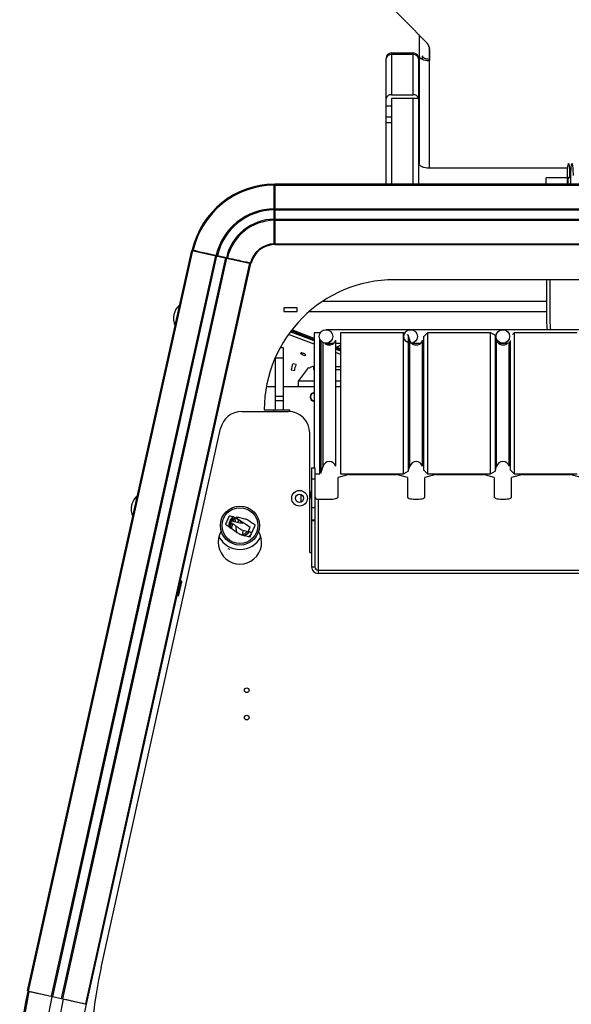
# Model space of a CAD drawing. Extents: x -3139 to 1389, y -669 to 4607.
# Tile 3 of 14: x -3137 to -2814, y 37 to 613. Entities that reach past the tile are written whole.
import ezdxf

# ---------------------------------------------------------------- set-up
doc = ezdxf.new("R2010")
doc.units = 0
doc.layers.get('0').update_dxf_attribs({"linetype": 'CONTINUOUS'})

# ---------------------------------------------------------------- blocks, each defined once
blk = doc.blocks.new('M9_-_FRONT')
for p, q in [((-5.748, 23.588), (-7.205, 25.079)), ((-5.934, 23.778), (-5.934, 20.818)), ((-5.697, 23.506), (-5.697, 20.707)), ((-5.688, 23.187), (-5.688, 23.444)), ((-6.694, 20.338), (-6.694, 23.238)), ((-6.569, 23.363), (-6.569, 22.399)), ((-6.569, 23.363), (-6.069, 23.363)), ((-6.069, 23.326), (-6.569, 23.326)), ((-6.069, 22.399), (-6.069, 23.363)), ((-5.944, 23.238), (-5.944, 20.338)), ((-5.856, 23.215), (-5.856, 23.298)), ((-5.697, 23.223), (-5.688, 23.223)), ((-5.697, 23.187), (-5.688, 23.187)), ((-6.569, 22.399), (-6.069, 22.399)), ((-5.944, 22.311), (-6.569, 22.311)), ((-6.569, 22.311), (-6.569, 20.338)), ((-6.069, 20.338), (-6.069, 22.311)), ((-5.954, 22.345), (-5.954, 22.311)), ((-6.694, 22.149), (-6.569, 22.149)), ((-6.694, 21.89), (-6.569, 21.89)), ((-6.694, 21.76), (-6.569, 21.76)), ((-2.507, 20.707), (-5.697, 20.707)), ((-2.429, 20.707), (-2.469, 20.707)), ((-2.513, 20.488), (-3, 20.488)), ((-3, 20.338), (-3, 20.488)), ((-2.512, 20.338), (-2.513, 20.486)), ((-2.435, 20.488), (-2.49, 20.488)), ((-2.463, 20.537), (-2.462, 20.488)), ((-2.434, 20.338), (-2.435, 20.486)), ((-9.272, 20.315), (-9.272, 20.338)), ((-9.272, 20.33), (-9.272, 20.301)), ((9.26, 20.338), (-9.26, 20.338)), ((-9.26, 20.338), (-9.26, 18.948)), ((-9.26, 20.338), (9.26, 20.338)), ((-9.26, 20.315), (9.26, 20.315)), ((-9.272, 19.534), (-9.272, 19.746)), ((-9.26, 19.774), (9.26, 19.774)), ((-9.26, 19.746), (9.26, 19.746)), ((-9.26, 19.534), (9.26, 19.534)), ((-9.949, 19.296), (-9.946, 19.302)), ((-9.26, 19.507), (9.26, 19.507)), ((-9.985, 19.242), (-9.945, 19.274)), ((-9.26, 18.966), (9.26, 18.966)), ((-9.26, 18.948), (9.26, 18.948)), ((-9.26, 18.948), (9.26, 18.948)), ((-11.171, 18.814), (-14.955, 1.748)), ((-14.955, 1.748), (-11.171, 18.814)), ((-14.932, 1.743), (-11.149, 18.809)), ((-14.403, 1.626), (-10.62, 18.692)), ((-14.377, 1.62), (-10.594, 18.686)), ((-14.17, 1.574), (-10.386, 18.64)), ((-14.143, 1.568), (-10.36, 18.634)), ((-11.171, 18.814), (-9.814, 18.513)), ((-11.167, 18.815), (-11.168, 18.813)), ((-11.131, 18.807), (-11.167, 18.815)), ((-11.16, 18.813), (-11.16, 18.812)), ((-11.159, 18.823), (-11.136, 18.818)), ((-11.123, 18.815), (-11.151, 18.822)), ((-11.064, 18.787), (-11.06, 18.802)), ((-10.581, 18.695), (-10.374, 18.649)), ((-13.615, 1.451), (-9.831, 18.517)), ((-13.597, 1.447), (-9.814, 18.513)), ((6.5, 18.138), (-6.5, 18.138)), ((-2.996, 18.138), (-2.994, 17.191)), ((-2.918, 18.138), (-2.916, 17.191)), ((-9.052, 17.489), (-9.052, 17.408)), ((-8.742, 17.489), (-9.052, 17.489)), ((-8.742, 17.408), (-8.742, 17.489)), ((-8.146, 17.646), (-2.995, 17.646)), ((-9.052, 17.408), (-8.742, 17.408)), ((-9.048, 17.409), (-8.742, 17.409)), ((-8.459, 17.409), (-2.995, 17.409)), ((-8.352, 16.65), (-8.944, 16.877)), ((-8.352, 16.728), (-8.9, 16.937)), ((-8.352, 16.755), (-8.883, 16.959)), ((-8.352, 16.782), (-8.868, 16.98)), ((-8.218, 16.916), (-8.352, 16.916)), ((-8.352, 16.916), (-8.352, 13.792)), ((-8.218, 16.904), (-8.218, 16.916)), ((-6.126, 16.987), (-8.08, 16.987)), ((-6.29, 16.916), (-7.74, 16.916)), ((-7.74, 16.916), (-7.74, 13.666)), ((-6.265, 16.902), (-6.29, 16.916)), ((-6.29, 13.666), (-6.29, 16.916)), ((-6.182, 16.859), (-6.206, 16.871)), ((-6.146, 16.742), (-6.182, 16.859)), ((-6.182, 16.859), (-6.182, 16.702)), ((-0.396, 16.987), (-6.126, 16.987)), ((-5.74, 16.916), (-5.827, 16.829)), ((-5.827, 13.753), (-5.827, 16.829)), ((-4.29, 16.916), (-5.74, 16.916)), ((-5.74, 16.916), (-5.74, 13.666)), ((-4.182, 16.859), (-4.29, 16.916)), ((-4.29, 13.666), (-4.29, 16.916)), ((-4.146, 16.742), (-4.182, 16.859)), ((-4.182, 16.859), (-4.182, 13.723)), ((-3.74, 16.916), (-3.782, 16.874)), ((-2.29, 16.916), (-3.74, 16.916)), ((-3.74, 16.916), (-3.74, 13.666)), ((-9.132, 16.577), (-9.062, 16.577)), ((-9.062, 16.577), (-9.062, 15.138)), ((-8.218, 13.666), (-8.218, 16.758)), ((-8.194, 16.722), (-8.218, 16.731)), ((-8.194, 16.694), (-8.218, 16.704)), ((-8.194, 16.667), (-8.218, 16.676)), ((-8.194, 16.59), (-8.218, 16.599)), ((-8.194, 16.724), (-8.194, 13.684)), ((-8.146, 13.84), (-8.146, 16.689)), ((-8.08, 16.674), (-7.896, 16.674)), ((-7.972, 16.636), (-8.071, 16.674)), ((-7.854, 13.84), (-7.854, 16.742)), ((-7.854, 16.674), (-7.74, 16.674)), ((-7.74, 16.547), (-7.854, 16.591)), ((-6.182, 16.685), (-6.182, 13.723)), ((-6.146, 16.691), (-6.146, 16.742)), ((-6.146, 13.84), (-6.146, 16.676)), ((-6.126, 16.674), (-5.896, 16.674)), ((-5.854, 13.84), (-5.854, 16.742)), ((-5.854, 16.674), (-5.827, 16.674)), ((-4.146, 13.84), (-4.146, 16.742)), ((-4.104, 16.674), (-3.896, 16.674)), ((-3.854, 13.84), (-3.854, 16.704)), ((-3.854, 16.674), (-3.827, 16.674)), ((-3.827, 13.753), (-3.827, 16.738)), ((-8.663, 16.438), (-8.63, 16.43)), ((-8.569, 16.434), (-8.642, 16.452)), ((-8.556, 16.387), (-8.629, 16.406)), ((-7.74, 16.52), (-7.854, 16.564)), ((-7.74, 16.493), (-7.854, 16.537)), ((-7.74, 16.416), (-7.854, 16.46)), ((-9.25, 16.337), (-9.25, 15.138)), ((-9.062, 16.327), (-9.25, 16.327)), ((-8.766, 16.181), (-8.838, 16.199)), ((-8.441, 16.118), (-8.455, 16.098)), ((-8.363, 16.138), (-8.363, 16.073)), ((-8.363, 16.138), (-8.352, 16.138)), ((-8.218, 16.138), (-8.194, 16.138)), ((-7.854, 16.138), (-7.74, 16.138)), ((-5.854, 16.138), (-5.827, 16.138)), ((-3.854, 16.138), (-3.827, 16.138)), ((-8.879, 16.065), (-8.806, 16.047)), ((-8.491, 16.106), (-8.718, 15.798)), ((-8.455, 16.098), (-8.491, 16.106)), ((-8.363, 16.073), (-8.352, 16.073)), ((-8.218, 16.073), (-8.194, 16.073)), ((-7.854, 16.073), (-7.74, 16.073)), ((-5.854, 16.073), (-5.827, 16.073)), ((-3.854, 16.073), (-3.827, 16.073)), ((-9.452, 15.674), (-9.25, 15.674)), ((-9.062, 15.674), (-8.352, 15.674)), ((-8.718, 15.798), (-8.718, 15.674)), ((-8.352, 15.798), (-8.718, 15.798)), ((-8.194, 15.798), (-8.218, 15.798)), ((-8.218, 15.674), (-8.194, 15.674)), ((-7.74, 15.798), (-7.854, 15.798)), ((-7.854, 15.674), (-7.74, 15.674)), ((-5.827, 15.798), (-5.854, 15.798)), ((-5.854, 15.674), (-5.827, 15.674)), ((-3.827, 15.798), (-3.854, 15.798)), ((-3.854, 15.674), (-3.827, 15.674)), ((-9.062, 15.448), (-9.25, 15.448)), ((-9.062, 15.348), (-9.25, 15.348)), ((-8.352, 15.348), (-8.357, 15.349)), ((-10.019, 15.102), (-8.953, 15.102)), ((-9.5, 15.138), (-8.908, 15.138)), ((-9.283, 15.102), (-9.283, 15.138)), ((-8.908, 15.1), (-8.908, 15.138)), ((-13.261, 2.287), (-10.507, 14.71)), ((-8.453, 11.852), (-8.453, 14.602)), ((-8.412, 13.801), (-8.412, 11.524)), ((-8.334, 13.792), (-8.412, 13.792)), ((-8.334, 13.801), (-8.334, 11.524)), ((-8.334, 13.666), (-8.218, 13.666)), ((-8.194, 13.684), (-8.146, 13.84)), ((-7.55, 13.648), (-7.8, 13.583)), ((-7.74, 13.666), (-6.29, 13.666)), ((-7.55, 13.648), (-6.45, 13.648)), ((-6.2, 13.583), (-6.45, 13.648)), ((-6.29, 13.666), (-6.182, 13.723)), ((-6.182, 13.723), (-6.146, 13.84)), ((-5.827, 13.753), (-5.74, 13.666)), ((-5.55, 13.648), (-5.8, 13.583)), ((-5.74, 13.666), (-4.29, 13.666)), ((-5.55, 13.648), (-4.45, 13.648)), ((-4.2, 13.583), (-4.45, 13.648)), ((-4.29, 13.666), (-4.182, 13.723)), ((-4.182, 13.723), (-4.146, 13.84)), ((-3.827, 13.753), (-3.74, 13.666)), ((-3.55, 13.648), (-3.8, 13.583)), ((-3.74, 13.666), (-2.29, 13.666)), ((-3.55, 13.648), (-2.45, 13.648)), ((-2.2, 13.583), (-2.45, 13.648)), ((-8.412, 13.551), (-8.334, 13.551)), ((-7.8, 13.13), (-7.8, 13.583)), ((-6.2, 13.583), (-6.2, 13.13)), ((-5.8, 13.13), (-5.8, 13.583)), ((-4.2, 13.583), (-4.2, 13.13)), ((-3.8, 13.13), (-3.8, 13.583)), ((-8.658, 13.192), (-8.658, 13.012)), ((-8.256, 13.079), (-8.256, 11.373)), ((-8.256, 13.079), (-8, 13.079)), ((-8.412, 12.886), (-8.334, 12.886)), ((-10.185, 12.637), (-10.175, 12.564)), ((-10.161, 12.561), (-10.174, 12.653)), ((-8.412, 12.608), (-8.334, 12.608)), ((-8.334, 12.58), (-8.412, 12.58)), ((-10.275, 12.419), (-10.272, 12.434)), ((-10.268, 12.414), (-10.272, 12.434)), ((-10.298, 11.922), (-10.329, 11.936)), ((-8.453, 11.852), (-8.412, 11.852)), ((-8.412, 11.524), (-8.334, 11.524)), ((-8.256, 11.448), (8.256, 11.448)), ((-8.256, 11.373), (8.256, 11.373)), ((-11.433, 11.195), (-11.506, 10.863)), ((-11.429, 11.194), (-11.477, 10.988)), ((-11.476, 10.856), (-11.402, 11.188)), ((-11.473, 10.866), (-11.404, 11.178)), ((-11.402, 11.188), (-11.436, 11.196)), ((-11.477, 10.988), (-11.448, 10.981)), ((-11.448, 10.982), (-11.476, 10.989)), ((-11.46, 11.059), (-11.432, 11.053)), ((-11.51, 10.864), (-11.476, 10.856)), ((-14.955, 1.748), (-13.597, 1.447)), ((-14.951, 1.738), (-14.946, 1.736)), ((-14.923, 1.734), (-14.946, 1.739)), ((-14.938, 1.737), (-14.91, 1.731))]:
    blk.add_line(p, q)
at = {"flags": 128}
for points in [[(-5.934, 23.298), (-5.929, 23.276), (-5.916, 23.255), (-5.894, 23.236), (-5.864, 23.219), (-5.829, 23.205), (-5.788, 23.195), (-5.744, 23.189), (-5.697, 23.187)], [(-5.856, 23.298), (-5.852, 23.283), (-5.843, 23.269), (-5.829, 23.256), (-5.809, 23.245), (-5.785, 23.236), (-5.758, 23.229), (-5.728, 23.225), (-5.697, 23.223)], [(-5.697, 20.707), (-5.744, 20.709), (-5.788, 20.716), (-5.829, 20.726), (-5.864, 20.74), (-5.894, 20.757), (-5.916, 20.776), (-5.929, 20.797), (-5.934, 20.818)], [(-2.513, 20.486), (-2.513, 20.536), (-2.512, 20.585), (-2.511, 20.632), (-2.509, 20.676), (-2.507, 20.715), (-2.504, 20.749), (-2.5, 20.776), (-2.496, 20.796), (-2.492, 20.809), (-2.488, 20.813), (-2.484, 20.809), (-2.48, 20.797), (-2.476, 20.777), (-2.472, 20.75), (-2.469, 20.716), (-2.467, 20.677), (-2.465, 20.633), (-2.463, 20.586), (-2.463, 20.537)], [(-2.435, 20.486), (-2.435, 20.536), (-2.435, 20.585), (-2.433, 20.632), (-2.431, 20.676), (-2.429, 20.715), (-2.426, 20.749), (-2.422, 20.776), (-2.418, 20.796), (-2.414, 20.809), (-2.41, 20.813), (-2.406, 20.809), (-2.402, 20.797), (-2.398, 20.777), (-2.395, 20.75), (-2.391, 20.716), (-2.389, 20.677), (-2.387, 20.633), (-2.385, 20.586), (-2.385, 20.537)], [(-2.497, 20.338), (-2.497, 20.359), (-2.497, 20.393), (-2.496, 20.424), (-2.494, 20.452), (-2.492, 20.474), (-2.49, 20.49), (-2.487, 20.498), (-2.484, 20.499), (-2.481, 20.491), (-2.481, 20.488)], [(-9.94, 19.31), (-9.942, 19.306), (-9.949, 19.295)], [(-9.899, 19.339), (-9.906, 19.312), (-9.912, 19.297)], [(-10.014, 19.214), (-10.043, 19.209), (-10.058, 19.209)], [(-9.272, 18.948), (-9.272, 18.949), (-9.272, 18.952), (-9.272, 18.966)], [(-11.137, 18.817), (-11.137, 18.818), (-11.137, 18.818)], [(-9.819, 18.526), (-9.818, 18.526), (-9.815, 18.525), (-9.802, 18.522)], [(-7.832, 16.583), (-7.75, 16.633), (-7.74, 16.638)], [(-6.116, 16.687), (-6.132, 16.71), (-6.146, 16.742)], [(-8.629, 16.406), (-8.629, 16.421), (-8.63, 16.434), (-8.633, 16.443), (-8.637, 16.45), (-8.643, 16.452), (-8.649, 16.451), (-8.655, 16.446), (-8.663, 16.438)], [(-8.569, 16.434), (-8.565, 16.431), (-8.561, 16.425), (-8.558, 16.415), (-8.556, 16.403), (-8.556, 16.387)], [(-8, 13.079), (-7.961, 13.08), (-7.923, 13.083), (-7.889, 13.087), (-7.859, 13.094), (-7.834, 13.102), (-7.815, 13.111), (-7.804, 13.12), (-7.8, 13.13)], [(-6.2, 13.13), (-6.196, 13.12), (-6.183, 13.109), (-6.162, 13.1), (-6.134, 13.092), (-6.1, 13.086), (-6.062, 13.081), (-6.021, 13.079), (-5.979, 13.079), (-5.938, 13.081), (-5.9, 13.086), (-5.866, 13.092), (-5.838, 13.1), (-5.817, 13.109), (-5.804, 13.12), (-5.8, 13.13)], [(-4.2, 13.13), (-4.196, 13.12), (-4.183, 13.109), (-4.162, 13.1), (-4.134, 13.092), (-4.1, 13.086), (-4.062, 13.081), (-4.021, 13.079), (-3.979, 13.079), (-3.938, 13.081), (-3.9, 13.086), (-3.866, 13.092), (-3.838, 13.1), (-3.817, 13.109), (-3.804, 13.12), (-3.8, 13.13)]]:
    blk.add_lwpolyline(points, dxfattribs=at)
for centre, radius in [((-8.08, 16.831), 0.156), ((-6.126, 16.831), 0.156), ((-4.002, 16.831), 0.156), ((-8.688, 13.102), 0.181), ((-8.688, 13.102), 0.095), ((-10.061, 12.473), 0.45), ((-10.061, 12.473), 0.412), ((-9.905, 8.678), 0.0532), ((-9.905, 8.048), 0.0533)]:
    blk.add_circle(centre, radius)
for centre, radius, start, end in [((-5.894, 23.442), 0.206, 0.5682, 45.1142), ((-6.569, 23.238), 0.125, 90, 180), ((-6.584, 23.215), 0.112, 81.9505, 168.5782), ((-6.069, 23.238), 0.125, 0, 90), ((-6.053, 23.215), 0.112, 11.4218, 98.0495), ((-6.584, 22.289), 0.112, 81.9505, 168.5782), ((-6.053, 22.289), 0.112, 11.4218, 98.0495), ((-9.26, 18.392), 1.948, 90.3488, 167.1511), ((-9.26, 18.392), 1.948, 90.3495, 167.1505), ((-9.26, 18.39), 1.948, 90.3488, 167.1511), ((-9.26, 18.39), 1.948, 90.3495, 167.1505), ((-9.26, 18.39), 1.925, 90.3538, 167.1462), ((-9.272, 20.305), 0.0118, 0.0176, 90.3709), ((-9.26, 18.39), 1.383, 90.493, 167.007), ((-9.26, 18.39), 1.356, 90.499, 167.001), ((-9.26, 18.39), 1.144, 90.5916, 166.9084), ((-9.26, 18.39), 1.117, 90.6002, 166.8998), ((-10.052, 19.365), 0.141, 315.8698, 344.0128), ((-10.052, 19.365), 0.141, 274.1986, 302.3415), ((-9.26, 18.39), 0.575, 91.1526, 166.3474), ((-9.26, 18.39), 0.558, 91.1885, 166.3115), ((-10.359, 18.645), 0.0113, 260.6024, 349.8257), ((-9.831, 18.529), 0.0118, 266.4981, 346.3641), ((-6.5, 15.138), 3, 90, 180), ((-11.178, 17.245), 0.416, 130.4899, 204.5101), ((-1.303, 17.169), 1.691, 179.2474, 186.1793), ((-1.226, 17.169), 1.691, 179.2473, 186.1798), ((-8, 16.787), 0.153, 226.1827, 341.2591), ((-6, 16.787), 0.153, 227.3294, 342.9227), ((-4, 16.787), 0.153, 197.0773, 315.7899), ((-8.602, 16.054), 0.277, 148.6047, 177.78), ((-8.529, 16.036), 0.277, 148.6047, 177.78), ((-8.367, 15.995), 0.143, 88.262, 120.9767), ((-8.343, 15.438), 0.1, 95.5097, 264.4903), ((-8.343, 15.438), 0.0902, 96.1404, 260.8771), ((-10.019, 14.602), 0.5, 90, 167.5), ((-8.953, 14.602), 0.5, 0, 90), ((-8, 13.795), 0.153, 17.0773, 162.9227), ((-6, 13.795), 0.153, 17.0773, 162.9227), ((-4, 13.795), 0.153, 17.0773, 162.9227), ((-12.152, 12.852), 0.416, 130.4899, 204.5101), ((-8.7, 13.186), 0.273, 334.8138, 25.1862), ((-8.258, 13.155), 0.0768, 181.0102, 270.9758), ((-10.061, 12.473), 0.258, 127.8167, 185.5924), ((-10.061, 12.473), 0.25, 126.4847, 182.7546), ((-10.061, 12.087), 0.5, 149.411, 30.6543), ((-10.061, 12.473), 0.25, 292.1982, 322.6), ((-10.061, 12.473), 0.258, 294.3223, 323.4749), ((-10.061, 12.473), 0.325, 308.1924, 324.5631), ((-10.061, 12.473), 0.55, 208.3202, 331.6798), ((-8.259, 11.526), 0.154, 181.0102, 270.9758), ((-8.258, 11.525), 0.0768, 181.0102, 270.9758), ((-3.07, 0.028), 10.438, 167.5, 192.5), ((-7.189, 0.029), 7.948, 167.5853, 192.4147), ((-7.184, 0.03), 7.948, 167.5853, 192.4147), ((-7.184, 0.03), 7.925, 167.5855, 192.4145), ((-7.184, 0.03), 7.383, 167.5918, 192.4082), ((-7.184, 0.03), 7.117, 167.5949, 192.4051), ((-7.184, 0.03), 6.575, 167.6027, 192.3973)]:
    blk.add_arc(centre, radius, start, end)
for points in [[(-9.272, 20.338), (-9.272, 20.338), (-9.272, 20.335), (-9.272, 20.33)], [(-10.394, 12.505), (-10.367, 12.486), (-10.34, 12.467), (-10.312, 12.447)], [(-10.202, 12.671), (-10.239, 12.679), (-10.276, 12.686), (-10.313, 12.693)], [(-9.71, 12.48), (-9.765, 12.519), (-9.82, 12.558), (-9.876, 12.598)], [(-10.022, 12.257), (-9.956, 12.242), (-9.89, 12.227), (-9.825, 12.212)], [(-9.874, 12.338), (-9.842, 12.331), (-9.811, 12.324), (-9.78, 12.317)]]:
    blk.add_open_spline(points, degree=3)
for points, knots in [([(-9.272, 19.773), (-9.272, 19.856), (-9.272, 19.93), (-9.272, 20.058), (-9.272, 20.112), (-9.272, 20.203), (-9.272, 20.239), (-9.272, 20.278), (-9.272, 20.289), (-9.272, 20.306), (-9.272, 20.312), (-9.272, 20.315)], [0, 0, 0, 0, 0.25, 0.25, 0.5, 0.5, 0.75, 0.75, 0.875, 0.875, 1, 1, 1, 1]), ([(-9.272, 19.746), (-9.272, 19.752), (-9.272, 19.758), (-9.272, 19.767), (-9.272, 19.771), (-9.272, 19.773)], [0, 0, 0, 0, 0.5, 0.5, 1, 1, 1, 1]), ([(-10.01, 19.25), (-10.001, 19.253), (-9.977, 19.261), (-9.958, 19.281), (-9.949, 19.295), (-9.949, 19.295)], [0, 0, 0, 0, 0.366416, 0.978077, 1, 1, 1, 1]), ([(-9.272, 18.966), (-9.272, 18.972), (-9.272, 18.989), (-9.272, 19.041), (-9.272, 19.076), (-9.272, 19.145), (-9.272, 19.17), (-9.272, 19.225), (-9.272, 19.255), (-9.272, 19.319), (-9.272, 19.353), (-9.272, 19.427), (-9.272, 19.466), (-9.272, 19.507)], [0, 0, 0, 0, 0.25, 0.25, 0.5, 0.5, 0.625, 0.625, 0.75, 0.75, 0.875, 0.875, 1, 1, 1, 1]), ([(-11.136, 18.818), (-11.133, 18.818), (-11.128, 18.816), (-11.111, 18.813), (-11.101, 18.811), (-11.075, 18.805), (-11.06, 18.802), (-11.025, 18.794), (-11.005, 18.789), (-10.938, 18.775), (-10.885, 18.763), (-10.76, 18.735), (-10.688, 18.719), (-10.608, 18.701)], [0, 0, 0, 0, 0.125, 0.125, 0.25, 0.25, 0.375, 0.375, 0.5, 0.5, 0.75, 0.75, 1, 1, 1, 1]), ([(-10.608, 18.701), (-10.605, 18.701), (-10.602, 18.7), (-10.592, 18.698), (-10.587, 18.697), (-10.581, 18.695)], [0, 0, 0, 0, 0.5, 0.5, 1, 1, 1, 1]), ([(-9.833, 18.517), (-9.84, 18.519), (-9.856, 18.522), (-9.907, 18.534), (-9.941, 18.541), (-10.03, 18.561), (-10.084, 18.573), (-10.209, 18.601), (-10.28, 18.616), (-10.361, 18.634)], [0, 0, 0, 0, 0.25, 0.25, 0.5, 0.5, 0.75, 0.75, 1, 1, 1, 1]), ([(-10.348, 18.643), (-10.267, 18.626), (-10.196, 18.61), (-10.071, 18.582), (-10.017, 18.57), (-9.95, 18.555), (-9.93, 18.551), (-9.895, 18.543), (-9.88, 18.54), (-9.854, 18.534), (-9.844, 18.532), (-9.828, 18.528), (-9.822, 18.527), (-9.819, 18.526)], [0, 0, 0, 0, 0.25, 0.25, 0.5, 0.5, 0.625, 0.625, 0.75, 0.75, 0.875, 0.875, 1, 1, 1, 1]), ([(-10.313, 12.693), (-10.327, 12.662), (-10.34, 12.63), (-10.367, 12.568), (-10.381, 12.536), (-10.394, 12.505)], [0, 0, 0, 0, 0.5, 0.5, 1, 1, 1, 1]), ([(-10.312, 12.447), (-10.303, 12.47), (-10.293, 12.492), (-10.274, 12.537), (-10.264, 12.56), (-10.254, 12.582)], [0, 0, 0, 0, 0.5, 0.5, 1, 1, 1, 1]), ([(-10.258, 12.531), (-10.265, 12.515), (-10.271, 12.499), (-10.285, 12.467), (-10.292, 12.452), (-10.299, 12.436)], [0, 0, 0, 0, 0.5, 0.5, 1, 1, 1, 1]), ([(-10.272, 12.434), (-10.275, 12.449), (-10.279, 12.471), (-10.273, 12.492), (-10.272, 12.499)], [0, 0, 0, 0, 0.686073, 1, 1, 1, 1]), ([(-10.243, 12.525), (-10.246, 12.526), (-10.248, 12.527), (-10.253, 12.529), (-10.255, 12.53), (-10.258, 12.531)], [0, 0, 0, 0, 0.5, 0.5, 1, 1, 1, 1]), ([(-10.254, 12.582), (-10.212, 12.573), (-10.17, 12.563), (-10.107, 12.549), (-10.086, 12.544), (-10.043, 12.535), (-10.022, 12.53), (-10.001, 12.525)], [0, 0, 0, 0, 0.5, 0.5, 0.75, 0.75, 1, 1, 1, 1]), ([(-10.251, 12.41), (-10.244, 12.443), (-10.236, 12.477), (-10.228, 12.512), (-10.228, 12.514)], [0, 0, 0, 0, 0.947002, 1, 1, 1, 1]), ([(-10.244, 12.58), (-10.238, 12.591), (-10.222, 12.622), (-10.193, 12.642), (-10.174, 12.654)], [0, 0, 0, 0, 0.372695, 1, 1, 1, 1]), ([(-10.021, 12.367), (-10.039, 12.38), (-10.058, 12.393), (-10.095, 12.419), (-10.114, 12.433), (-10.151, 12.459), (-10.169, 12.473), (-10.206, 12.499), (-10.225, 12.512), (-10.243, 12.525)], [0, 0, 0, 0, 0.25, 0.25, 0.5, 0.5, 0.75, 0.75, 1, 1, 1, 1]), ([(-10.214, 12.573), (-10.212, 12.585), (-10.207, 12.603), (-10.203, 12.622), (-10.202, 12.628)], [0, 0, 0, 0, 0.625483, 1, 1, 1, 1]), ([(-9.996, 12.536), (-10.031, 12.559), (-10.065, 12.581), (-10.134, 12.626), (-10.168, 12.649), (-10.202, 12.671)], [0, 0, 0, 0, 0.5, 0.5, 1, 1, 1, 1]), ([(-10.148, 12.669), (-10.149, 12.666), (-10.15, 12.664), (-10.152, 12.66), (-10.153, 12.657), (-10.154, 12.655)], [0, 0, 0, 0, 0.5, 0.5, 1, 1, 1, 1]), ([(-10.154, 12.655), (-10.127, 12.637), (-10.1, 12.62), (-10.046, 12.584), (-10.019, 12.566), (-9.965, 12.53), (-9.938, 12.512), (-9.884, 12.476), (-9.857, 12.459), (-9.83, 12.441)], [0, 0, 0, 0, 0.25, 0.25, 0.5, 0.5, 0.75, 0.75, 1, 1, 1, 1]), ([(-9.921, 12.617), (-9.959, 12.626), (-9.996, 12.634), (-10.072, 12.652), (-10.11, 12.66), (-10.148, 12.669)], [0, 0, 0, 0, 0.5, 0.5, 1, 1, 1, 1]), ([(-10.098, 12.602), (-10.098, 12.599), (-10.102, 12.582), (-10.106, 12.564), (-10.109, 12.55)], [0, 0, 0, 0, 0.188558, 1, 1, 1, 1]), ([(-10.001, 12.525), (-10, 12.527), (-9.999, 12.529), (-9.998, 12.532), (-9.997, 12.534), (-9.996, 12.536)], [0, 0, 0, 0, 0.5, 0.5, 1, 1, 1, 1]), ([(-9.876, 12.598), (-9.883, 12.601), (-9.89, 12.604), (-9.906, 12.611), (-9.913, 12.614), (-9.921, 12.617)], [0, 0, 0, 0, 0.5, 0.5, 1, 1, 1, 1]), ([(-9.78, 12.317), (-9.774, 12.331), (-9.768, 12.345), (-9.757, 12.372), (-9.751, 12.386), (-9.733, 12.426), (-9.722, 12.453), (-9.71, 12.48)], [0, 0, 0, 0, 0.25, 0.25, 0.5, 0.5, 1, 1, 1, 1]), ([(-10.299, 12.436), (-10.26, 12.409), (-10.222, 12.383), (-10.145, 12.329), (-10.106, 12.303), (-10.068, 12.276)], [0, 0, 0, 0, 0.5, 0.5, 1, 1, 1, 1]), ([(-10.161, 12.467), (-10.159, 12.455), (-10.153, 12.408), (-10.146, 12.362), (-10.141, 12.327)], [0, 0, 0, 0, 0.2405705, 1, 1, 1, 1]), ([(-10.068, 12.276), (-10.06, 12.273), (-10.052, 12.27), (-10.037, 12.263), (-10.03, 12.26), (-10.022, 12.257)], [0, 0, 0, 0, 0.5, 0.5, 1, 1, 1, 1]), ([(-9.787, 12.301), (-9.826, 12.312), (-9.864, 12.323), (-9.942, 12.345), (-9.981, 12.356), (-10.021, 12.367)], [0, 0, 0, 0, 0.5, 0.5, 1, 1, 1, 1]), ([(-9.901, 12.333), (-9.907, 12.325), (-9.928, 12.295), (-9.971, 12.266), (-10.009, 12.258), (-10.019, 12.256)], [0, 0, 0, 0, 0.202254, 0.780115, 1, 1, 1, 1]), ([(-10.002, 12.272), (-10.002, 12.272), (-9.997, 12.3), (-9.992, 12.329), (-9.987, 12.357)], [0, 0, 0, 0, 0.000764, 1, 1, 1, 1]), ([(-9.83, 12.441), (-9.837, 12.424), (-9.844, 12.407), (-9.859, 12.373), (-9.866, 12.356), (-9.874, 12.338)], [0, 0, 0, 0, 0.5, 0.5, 1, 1, 1, 1]), ([(-9.825, 12.212), (-9.819, 12.227), (-9.813, 12.242), (-9.8, 12.272), (-9.793, 12.286), (-9.787, 12.301)], [0, 0, 0, 0, 0.5, 0.5, 1, 1, 1, 1]), ([(-14.394, 1.617), (-14.475, 1.635), (-14.547, 1.65), (-14.672, 1.678), (-14.725, 1.69), (-14.814, 1.71), (-14.849, 1.717), (-14.887, 1.726), (-14.898, 1.728), (-14.914, 1.732), (-14.92, 1.733), (-14.923, 1.734)], [0, 0, 0, 0, 0.25, 0.25, 0.5, 0.5, 0.75, 0.75, 0.875, 0.875, 1, 1, 1, 1]), ([(-13.606, 1.442), (-13.612, 1.443), (-13.628, 1.447), (-13.679, 1.458), (-13.714, 1.466), (-13.802, 1.485), (-13.855, 1.497), (-13.95, 1.518), (-13.983, 1.526), (-14.056, 1.542), (-14.094, 1.55), (-14.134, 1.559)], [0, 0, 0, 0, 0.25, 0.25, 0.5, 0.5, 0.75, 0.75, 0.875, 0.875, 1, 1, 1, 1])]:
    blk.add_open_spline(points, degree=3, knots=knots)

msp = doc.modelspace()

# ---------------------------------------------------------------- block references
at = {"xscale": 25.4, "yscale": 25.4, "zscale": 25.4}
msp.add_blockref('M9_-_FRONT', (-2752.55, 0), dxfattribs=at)

doc.saveas('drawing.dxf')
